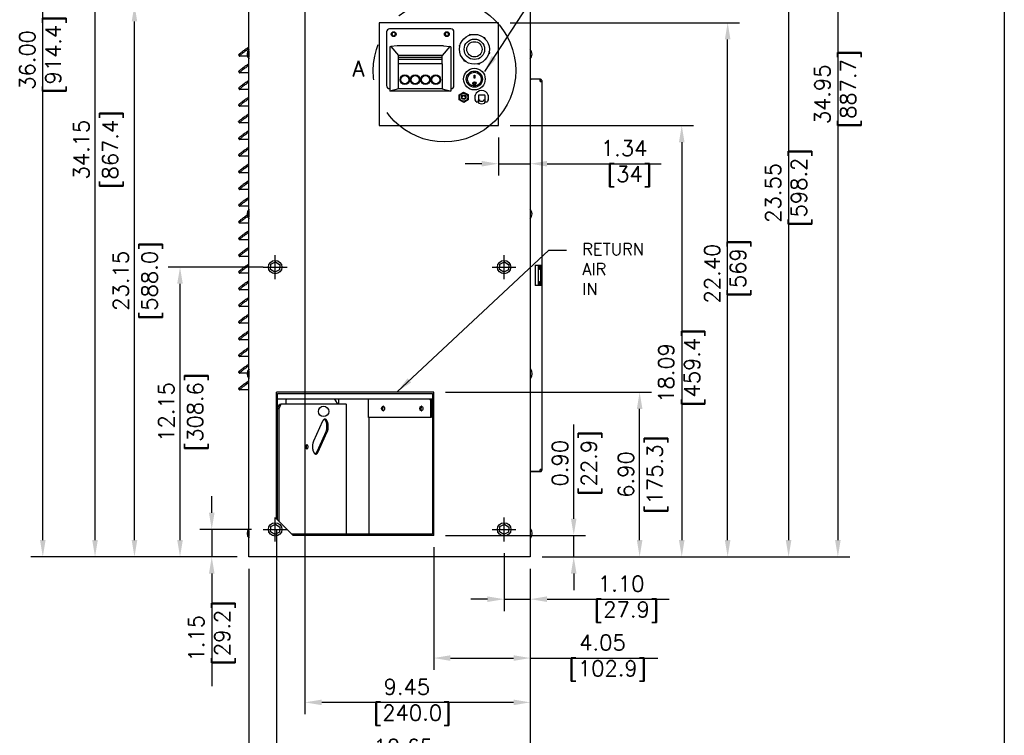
# Model space of a CAD drawing. Header units: inches. Extents: x -1 to 108, y 3 to 87.
# Tile 16 of 17: x 67 to 108, y 32 to 63. Entities that reach past the tile are written whole.
import ezdxf
from ezdxf.lldxf.tags import DXFTag

# ---------------------------------------------------------------- set-up
doc = ezdxf.new("R2010")
doc.units = ezdxf.units.IN
doc.header["$LTSCALE"] = 12
doc.header["$MEASUREMENT"] = 0
doc.header["$PDSIZE"] = -1
for name, pattern in [('CENTER', [2, 1.25, -0.25, 0.25, -0.25]), ('PHANTOM2', [1.25, 0.625, -0.125, 0.125, -0.125, 0.125, -0.125]), ('SLD-Solid', [0])]:
    doc.linetypes.add(name, pattern=pattern)
for name, color, linetype in [('.190X32_NUT_-_.3', 7, 'Continuous'), ('10800_NE8000-486', 7, 'Continuous'), ('20004__CHASSIS__', 7, 'Continuous'), ('CENTER LINE', 40, 'CENTER'), ('COMPRESSION_STRA', 7, 'Continuous'), ('LATCH', 7, 'Continuous'), ('phantom', 4, 'PHANTOM2'), ('POWER_CORD_RETRO', 7, 'Continuous'), ('SCREW___HEX_HEAD', 7, 'Continuous'), ('STRAIN_RELIEF__S', 7, 'Continuous'), ('SWITCH_CHERRY_RR', 7, 'Continuous'), ('WAGO_828_TERMINA', 7, 'Continuous')]:
    doc.layers.add(name, color=color, linetype=linetype)
for name, color, linetype, lineweight in [('DIMENSIONS', 140, 'SLD-Solid', 25), ('DIMENSIONS @ 1', 140, 'SLD-Solid', 25), ('TEXT', 140, 'SLD-Solid', 25), ('TEXT @ 1', 140, 'SLD-Solid', 25)]:
    doc.layers.add(name, color=color, linetype=linetype, lineweight=lineweight)
doc.styles.add('ROMANS', font='romans.shx')
tags = doc.linetypes.add('HIDDEN2', pattern=[0.1875, 0.125, -0.0625]).pattern_tags.tags
tags[6:7] = [DXFTag(74, 4), DXFTag(75, 0), DXFTag(340, '0'), DXFTag(46, 0.0), DXFTag(50, 0.0), DXFTag(44, 0.0), DXFTag(45, 0.0)]
tags[4:5] = [DXFTag(74, 4), DXFTag(75, 0), DXFTag(340, '0'), DXFTag(46, 0.0), DXFTag(50, 0.0), DXFTag(44, 0.0), DXFTag(45, 0.0)]
doc.dimstyles.new('FSTD1', dxfattribs={"dimtxt": 0.65, "dimasz": 0.7, "dimexe": 0.5, "dimexo": 0.5, "dimgap": 0.25, "dimtad": 1, "dimzin": 9, "dimdsep": 46, "dimtxsty": 'ROMANS', "dimcen": 0, "dimadec": 0, "dimazin": 0, "dimtfac": 1, "dimtmove": 0, "dimatfit": 3, "dimfxl": 0, "dimtolj": 1, "dimarcsym": 0})

# ---------------------------------------------------------------- blocks, each defined once
blk = doc.blocks.new('*D95')
at = {"layer": 'Defpoints', "color": 0}
for p in [(75.251, 41.133), (77.413, 41.133), (76.811, 39.983)]:
    blk.add_point(p, dxfattribs=at)
at = {"layer": 'DIMENSIONS', "color": 0, "lineweight": -2}
for p, q in [((75.251, 41.833), (75.251, 42.533)), ((76.913, 41.133), (74.751, 41.133)), ((75.251, 41.133), (75.251, 39.983)), ((76.311, 39.983), (74.751, 39.983)), ((75.251, 39.283), (75.251, 34.554))]:
    blk.add_line(p, q, dxfattribs=at)
at = {"layer": 'DIMENSIONS', "color": 0}
for points in [[(75.134, 41.833), (75.367, 41.833), (75.251, 41.133)], [(75.134, 39.283), (75.367, 39.283), (75.251, 39.983)]]:
    blk.add_solid(points, dxfattribs=at)
at = {"layer": 'DIMENSIONS', "color": 0, "insert": (75.251, 36.568), "char_height": 0.65, "attachment_point": 5, "rotation": 90, "style": 'ROMANS'}
blk.add_mtext('\\A1;1.15\\P [29.2]', dxfattribs=at)
blk = doc.blocks.new('*D96')
at = {"layer": 'Defpoints', "color": 0}
for p in [(73.92, 52.133), (77.911, 52.133), (76.811, 39.983)]:
    blk.add_point(p, dxfattribs=at)
at = {"layer": 'DIMENSIONS', "color": 0, "lineweight": -2}
for p, q in [((77.411, 52.133), (73.42, 52.133)), ((73.92, 40.683), (73.92, 51.433)), ((76.311, 39.983), (73.42, 39.983))]:
    blk.add_line(p, q, dxfattribs=at)
at = {"layer": 'DIMENSIONS', "color": 0}
for points in [[(73.803, 51.433), (74.036, 51.433), (73.92, 52.133)], [(73.803, 40.683), (74.036, 40.683), (73.92, 39.983)]]:
    blk.add_solid(points, dxfattribs=at)
at = {"layer": 'DIMENSIONS', "color": 0, "char_height": 0.65, "attachment_point": 5, "rotation": 90, "style": 'ROMANS'}
for s, insert in [('\\A1;12.15', (73.345, 46.058)), ('\\A1;[308.6]', (74.665, 46.058))]:
    blk.add_mtext(s, dxfattribs=dict(at, insert=insert))
blk = doc.blocks.new('*D98')
at = {"layer": 'Defpoints', "color": 0}
for p in [(72.01, 63.133), (77.413, 63.133), (76.811, 39.983)]:
    blk.add_point(p, dxfattribs=at)
at = {"layer": 'DIMENSIONS', "color": 0, "lineweight": -2}
for p, q in [((76.913, 63.133), (71.51, 63.133)), ((72.01, 40.683), (72.01, 62.433)), ((76.311, 39.983), (71.51, 39.983))]:
    blk.add_line(p, q, dxfattribs=at)
at = {"layer": 'DIMENSIONS', "color": 0}
for points in [[(71.893, 62.433), (72.126, 62.433), (72.01, 63.133)], [(71.893, 40.683), (72.126, 40.683), (72.01, 39.983)]]:
    blk.add_solid(points, dxfattribs=at)
at = {"layer": 'DIMENSIONS', "color": 0, "char_height": 0.65, "attachment_point": 5, "rotation": 90, "style": 'ROMANS'}
for s, insert in [('\\A1;[588.0]', (72.755, 51.558)), ('\\A1;23.15', (71.435, 51.558))]:
    blk.add_mtext(s, dxfattribs=dict(at, insert=insert))
blk = doc.blocks.new('*D99')
at = {"layer": 'Defpoints', "color": 0}
for p in [(70.357, 74.133), (77.413, 74.133), (76.811, 39.983)]:
    blk.add_point(p, dxfattribs=at)
at = {"layer": 'DIMENSIONS', "color": 0, "lineweight": -2}
for p, q in [((76.913, 74.133), (69.857, 74.133)), ((70.357, 40.683), (70.357, 73.433)), ((76.311, 39.983), (69.857, 39.983))]:
    blk.add_line(p, q, dxfattribs=at)
at = {"layer": 'DIMENSIONS', "color": 0}
for points in [[(70.24, 73.433), (70.473, 73.433), (70.357, 74.133)], [(70.24, 40.683), (70.473, 40.683), (70.357, 39.983)]]:
    blk.add_solid(points, dxfattribs=at)
at = {"layer": 'DIMENSIONS', "color": 0, "char_height": 0.65, "attachment_point": 5, "rotation": 90, "style": 'ROMANS'}
for s, insert in [('\\A1;[867.4]', (71.102, 57.058)), ('\\A1;34.15', (69.782, 57.058))]:
    blk.add_mtext(s, dxfattribs=dict(at, insert=insert))
blk = doc.blocks.new('*D100')
at = {"layer": 'Defpoints', "color": 0}
for p in [(84.56, 40.883), (90.431, 40.883), (88.611, 39.983)]:
    blk.add_point(p, dxfattribs=at)
at = {"layer": 'DIMENSIONS', "color": 0, "lineweight": -2}
for p, q in [((90.431, 41.583), (90.431, 45.537)), ((85.06, 40.883), (90.931, 40.883)), ((90.431, 39.983), (90.431, 40.883)), ((89.111, 39.983), (90.931, 39.983)), ((90.431, 39.283), (90.431, 38.583))]:
    blk.add_line(p, q, dxfattribs=at)
at = {"layer": 'DIMENSIONS', "color": 0}
for points in [[(90.314, 41.583), (90.548, 41.583), (90.431, 40.883)], [(90.314, 39.283), (90.548, 39.283), (90.431, 39.983)]]:
    blk.add_solid(points, dxfattribs=at)
at = {"layer": 'DIMENSIONS', "color": 0, "char_height": 0.65, "attachment_point": 5, "rotation": 90, "style": 'ROMANS'}
for s, insert in [('\\A1;0.90', (89.856, 43.91)), ('\\A1;[22.9]', (91.176, 43.91))]:
    blk.add_mtext(s, dxfattribs=dict(at, insert=insert))
blk = doc.blocks.new('*D101')
at = {"layer": 'Defpoints', "color": 0}
for p in [(84.56, 46.886), (93.195, 46.886), (88.611, 39.983)]:
    blk.add_point(p, dxfattribs=at)
at = {"layer": 'DIMENSIONS', "color": 0, "lineweight": -2}
for p, q in [((85.06, 46.886), (93.695, 46.886)), ((93.195, 40.683), (93.195, 46.186)), ((89.111, 39.983), (93.695, 39.983))]:
    blk.add_line(p, q, dxfattribs=at)
at = {"layer": 'DIMENSIONS', "color": 0}
for points in [[(93.079, 46.186), (93.312, 46.186), (93.195, 46.886)], [(93.079, 40.683), (93.312, 40.683), (93.195, 39.983)]]:
    blk.add_solid(points, dxfattribs=at)
at = {"layer": 'DIMENSIONS', "color": 0, "char_height": 0.65, "attachment_point": 5, "rotation": 90, "style": 'ROMANS'}
for s, insert in [('\\A1;[175.3]', (93.941, 43.434)), ('\\A1;6.90', (92.62, 43.434))]:
    blk.add_mtext(s, dxfattribs=dict(at, insert=insert))
blk = doc.blocks.new('*D102')
at = {"layer": 'Defpoints', "color": 0}
for p in [(87.272, 62.383), (96.887, 62.383), (88.611, 39.983)]:
    blk.add_point(p, dxfattribs=at)
at = {"layer": 'DIMENSIONS', "color": 0, "lineweight": -2}
for p, q in [((87.772, 62.383), (97.387, 62.383)), ((96.887, 40.683), (96.887, 61.683)), ((89.111, 39.983), (97.387, 39.983))]:
    blk.add_line(p, q, dxfattribs=at)
at = {"layer": 'DIMENSIONS', "color": 0}
for points in [[(96.77, 61.683), (97.003, 61.683), (96.887, 62.383)], [(96.77, 40.683), (97.003, 40.683), (96.887, 39.983)]]:
    blk.add_solid(points, dxfattribs=at)
at = {"layer": 'DIMENSIONS', "color": 0, "insert": (96.887, 51.861), "char_height": 0.65, "attachment_point": 5, "rotation": 90, "style": 'ROMANS'}
blk.add_mtext('\\A1;22.40\\P [569]', dxfattribs=at)
blk = doc.blocks.new('*D103')
at = {"layer": 'Defpoints', "color": 0}
for p in [(87.272, 58.07), (88.611, 39.983), (94.961, 39.983)]:
    blk.add_point(p, dxfattribs=at)
at = {"layer": 'DIMENSIONS', "color": 0, "lineweight": -2}
for p, q in [((87.772, 58.07), (95.461, 58.07)), ((94.961, 57.37), (94.961, 40.683)), ((89.111, 39.983), (95.461, 39.983))]:
    blk.add_line(p, q, dxfattribs=at)
at = {"layer": 'DIMENSIONS', "color": 0}
for points in [[(94.844, 57.37), (95.078, 57.37), (94.961, 58.07)], [(94.844, 40.683), (95.078, 40.683), (94.961, 39.983)]]:
    blk.add_solid(points, dxfattribs=at)
at = {"layer": 'DIMENSIONS', "color": 0, "insert": (94.961, 47.694), "char_height": 0.65, "attachment_point": 5, "rotation": 90, "style": 'ROMANS'}
blk.add_mtext('\\A1;18.09\\P [459.4]', dxfattribs=at)
blk = doc.blocks.new('*D104')
at = {"layer": 'Defpoints', "color": 0}
for p in [(86.261, 63.533), (88.611, 39.983), (99.443, 39.983)]:
    blk.add_point(p, dxfattribs=at)
at = {"layer": 'DIMENSIONS', "color": 0, "lineweight": -2}
for p, q in [((86.761, 63.533), (99.943, 63.533)), ((99.443, 62.833), (99.443, 40.683)), ((89.111, 39.983), (99.943, 39.983))]:
    blk.add_line(p, q, dxfattribs=at)
at = {"layer": 'DIMENSIONS', "color": 0}
for points in [[(99.326, 62.833), (99.559, 62.833), (99.443, 63.533)], [(99.326, 40.683), (99.559, 40.683), (99.443, 39.983)]]:
    blk.add_solid(points, dxfattribs=at)
at = {"layer": 'DIMENSIONS', "color": 0, "insert": (99.443, 55.244), "char_height": 0.65, "attachment_point": 5, "rotation": 90, "style": 'ROMANS'}
blk.add_mtext('\\A1;23.55\\P [598.2]', dxfattribs=at)
blk = doc.blocks.new('*D105')
at = {"layer": 'Defpoints', "color": 0}
for p in [(86.261, 74.933), (88.611, 39.983), (101.508, 39.983)]:
    blk.add_point(p, dxfattribs=at)
at = {"layer": 'DIMENSIONS', "color": 0, "lineweight": -2}
for p, q in [((86.761, 74.933), (102.008, 74.933)), ((101.508, 74.233), (101.508, 40.683)), ((89.111, 39.983), (102.008, 39.983))]:
    blk.add_line(p, q, dxfattribs=at)
at = {"layer": 'DIMENSIONS', "color": 0}
for points in [[(101.392, 74.233), (101.625, 74.233), (101.508, 74.933)], [(101.392, 40.683), (101.625, 40.683), (101.508, 39.983)]]:
    blk.add_solid(points, dxfattribs=at)
at = {"layer": 'DIMENSIONS', "color": 0, "insert": (101.508, 59.377), "char_height": 0.65, "attachment_point": 5, "rotation": 90, "style": 'ROMANS'}
blk.add_mtext('\\A1;34.95\\P [887.7]', dxfattribs=at)
blk = doc.blocks.new('*D106')
at = {"layer": 'Defpoints', "color": 0}
for p in [(68.166, 75.983), (76.811, 75.983), (76.811, 39.983)]:
    blk.add_point(p, dxfattribs=at)
at = {"layer": 'DIMENSIONS', "color": 0, "lineweight": -2}
for p, q in [((76.311, 75.983), (67.666, 75.983)), ((68.166, 40.683), (68.166, 75.283)), ((76.311, 39.983), (67.666, 39.983))]:
    blk.add_line(p, q, dxfattribs=at)
at = {"layer": 'DIMENSIONS', "color": 0}
for points in [[(68.049, 75.283), (68.282, 75.283), (68.166, 75.983)], [(68.049, 40.683), (68.282, 40.683), (68.166, 39.983)]]:
    blk.add_solid(points, dxfattribs=at)
at = {"layer": 'DIMENSIONS', "color": 0, "insert": (68.166, 60.82), "char_height": 0.65, "attachment_point": 5, "rotation": 90, "style": 'ROMANS'}
blk.add_mtext('\\A1;36.00\\P [914.4]', dxfattribs=at)
blk = doc.blocks.new('*D107')
at = {"layer": 'Defpoints', "color": 0}
for p in [(84.56, 40.883), (88.611, 39.983), (84.56, 35.739)]:
    blk.add_point(p, dxfattribs=at)
at = {"layer": 'DIMENSIONS', "color": 0, "lineweight": -2}
for p, q in [((84.56, 40.383), (84.56, 35.239)), ((88.611, 39.483), (88.611, 35.239)), ((85.26, 35.739), (87.911, 35.739)), ((88.611, 35.739), (93.959, 35.739))]:
    blk.add_line(p, q, dxfattribs=at)
at = {"layer": 'DIMENSIONS', "color": 0}
for points in [[(85.26, 35.855), (85.26, 35.622), (84.56, 35.739)], [(87.911, 35.855), (87.911, 35.622), (88.611, 35.739)]]:
    blk.add_solid(points, dxfattribs=at)
at = {"layer": 'DIMENSIONS', "color": 0, "insert": (91.635, 35.739), "char_height": 0.65, "attachment_point": 5, "style": 'ROMANS'}
blk.add_mtext('\\A1;4.05\\P [102.9]', dxfattribs=at)
blk = doc.blocks.new('*D108')
at = {"layer": 'Defpoints', "color": 0}
for p in [(77.963, 41.583), (88.611, 39.983), (77.963, 31.44)]:
    blk.add_point(p, dxfattribs=at)
at = {"layer": 'DIMENSIONS', "color": 0, "lineweight": -2}
for p, q in [((77.963, 41.083), (77.963, 30.94)), ((88.611, 39.483), (88.611, 30.94)), ((87.911, 31.44), (78.663, 31.44))]:
    blk.add_line(p, q, dxfattribs=at)
at = {"layer": 'DIMENSIONS', "color": 0}
for points in [[(78.663, 31.556), (78.663, 31.323), (77.963, 31.44)], [(87.911, 31.556), (87.911, 31.323), (88.611, 31.44)]]:
    blk.add_solid(points, dxfattribs=at)
at = {"layer": 'DIMENSIONS', "color": 0, "char_height": 0.65, "attachment_point": 5, "style": 'ROMANS'}
for s, insert in [('\\A1;10.65', (83.287, 32.015)), ('\\A1;[270.5]', (83.287, 30.695))]:
    blk.add_mtext(s, dxfattribs=dict(at, insert=insert))
blk = doc.blocks.new('*D110')
at = {"layer": 'Defpoints', "color": 0}
for p in [(76.811, 39.983), (88.611, 39.983), (76.811, 28.779)]:
    blk.add_point(p, dxfattribs=at)
at = {"layer": 'DIMENSIONS', "color": 0, "lineweight": -2}
for p, q in [((76.811, 39.483), (76.811, 28.279)), ((88.611, 39.483), (88.611, 28.279)), ((87.911, 28.779), (77.511, 28.779))]:
    blk.add_line(p, q, dxfattribs=at)
at = {"layer": 'DIMENSIONS', "color": 0}
for points in [[(77.511, 28.895), (77.511, 28.662), (76.811, 28.779)], [(87.911, 28.895), (87.911, 28.662), (88.611, 28.779)]]:
    blk.add_solid(points, dxfattribs=at)
at = {"layer": 'DIMENSIONS', "color": 0, "insert": (81.229, 28.779), "char_height": 0.65, "attachment_point": 5, "style": 'ROMANS'}
blk.add_mtext('\\A1;11.80\\P [299.7]', dxfattribs=at)
blk = doc.blocks.new('*D111')
at = {"layer": 'Defpoints', "color": 0}
for p in [(87.511, 40.633), (88.611, 39.983), (87.511, 38.207)]:
    blk.add_point(p, dxfattribs=at)
at = {"layer": 'DIMENSIONS', "color": 0, "lineweight": -2}
for p, q in [((87.511, 40.133), (87.511, 37.707)), ((88.611, 39.483), (88.611, 37.707)), ((86.811, 38.207), (86.111, 38.207)), ((87.511, 38.207), (88.611, 38.207)), ((89.311, 38.207), (94.438, 38.207))]:
    blk.add_line(p, q, dxfattribs=at)
at = {"layer": 'DIMENSIONS', "color": 0}
for points in [[(86.811, 38.324), (86.811, 38.091), (87.511, 38.207)], [(89.311, 38.324), (89.311, 38.091), (88.611, 38.207)]]:
    blk.add_solid(points, dxfattribs=at)
at = {"layer": 'DIMENSIONS', "color": 0, "insert": (92.423, 38.207), "char_height": 0.65, "attachment_point": 5, "style": 'ROMANS'}
blk.add_mtext('\\A1;1.10\\P [27.9]', dxfattribs=at)
blk = doc.blocks.new('*D113')
at = {"layer": 'Defpoints', "color": 0}
for p in [(79.161, 64.517), (88.611, 39.956), (79.161, 33.881)]:
    blk.add_point(p, dxfattribs=at)
at = {"layer": 'DIMENSIONS', "color": 0, "lineweight": -2}
for p, q in [((79.161, 64.017), (79.161, 33.381)), ((88.611, 39.456), (88.611, 33.381)), ((87.911, 33.881), (79.861, 33.881))]:
    blk.add_line(p, q, dxfattribs=at)
at = {"layer": 'DIMENSIONS', "color": 0}
for points in [[(79.861, 33.997), (79.861, 33.764), (79.161, 33.881)], [(87.911, 33.997), (87.911, 33.764), (88.611, 33.881)]]:
    blk.add_solid(points, dxfattribs=at)
at = {"layer": 'DIMENSIONS', "color": 0, "insert": (83.436, 33.881), "char_height": 0.65, "attachment_point": 5, "style": 'ROMANS'}
blk.add_mtext('\\A1;9.45\\P [240.0]', dxfattribs=at)
blk = doc.blocks.new('*D114')
at = {"layer": 'Defpoints', "color": 0}
for p in [(82.272, 80.999), (88.611, 75.983), (82.272, 62.383)]:
    blk.add_point(p, dxfattribs=at)
at = {"layer": 'DIMENSIONS', "color": 0, "lineweight": -2}
for p, q in [((82.272, 62.883), (82.272, 81.499)), ((88.611, 76.483), (88.611, 81.499)), ((87.911, 80.999), (82.972, 80.999))]:
    blk.add_line(p, q, dxfattribs=at)
at = {"layer": 'DIMENSIONS', "color": 0}
for points in [[(82.972, 81.115), (82.972, 80.882), (82.272, 80.999)], [(87.911, 81.115), (87.911, 80.882), (88.611, 80.999)]]:
    blk.add_solid(points, dxfattribs=at)
at = {"layer": 'DIMENSIONS', "color": 0, "insert": (85.661, 80.999), "char_height": 0.65, "attachment_point": 5, "style": 'ROMANS'}
blk.add_mtext('\\A1;6.34\\P [161.0]', dxfattribs=at)
blk = doc.blocks.new('*D97')
at = {"layer": 'Defpoints', "color": 0}
for p in [(87.272, 58.07), (88.611, 56.876), (87.272, 56.468)]:
    blk.add_point(p, dxfattribs=at)
at = {"layer": 'DIMENSIONS', "color": 0, "lineweight": -2}
for p, q in [((87.272, 57.57), (87.272, 55.968)), ((86.572, 56.468), (85.872, 56.468)), ((87.272, 56.468), (88.611, 56.468)), ((88.611, 56.376), (88.611, 55.968)), ((89.311, 56.468), (94.095, 56.468))]:
    blk.add_line(p, q, dxfattribs=at)
at = {"layer": 'DIMENSIONS', "color": 0}
for points in [[(86.572, 56.585), (86.572, 56.351), (87.272, 56.468)], [(89.311, 56.585), (89.311, 56.351), (88.611, 56.468)]]:
    blk.add_solid(points, dxfattribs=at)
at = {"layer": 'DIMENSIONS', "color": 0, "insert": (92.545, 56.468), "char_height": 0.65, "attachment_point": 5, "style": 'ROMANS'}
blk.add_mtext('\\A1;1.34\\P [34]', dxfattribs=at)

msp = doc.modelspace()

# ---------------------------------------------------------------- linework, layer by layer
at = {"layer": '.190X32_NUT_-_.3', "color": 7, "linetype": 'Continuous'}
for p, q in [((85.628, 59.362), (85.814, 59.472)), ((85.814, 59.472), (86.003, 59.366)), ((85.63, 59.146), (85.628, 59.362)), ((85.818, 59.039), (85.63, 59.146)), ((86.005, 59.15), (85.818, 59.039)), ((86.003, 59.366), (86.005, 59.15))]:
    msp.add_line(p, q, dxfattribs=at)
msp.add_circle((85.816, 59.256), 0.17, dxfattribs=at)
for p, q in [((76.811, 39.983), (76.811, 75.983)), ((88.611, 75.983), (88.611, 39.983)), ((76.742, 61.316), (76.811, 61.365)), ((76.775, 61.268), (76.811, 61.294)), ((76.375, 61.03), (76.408, 60.982)), ((76.748, 60.982), (76.41, 60.982)), ((76.375, 60.33), (76.408, 60.282)), ((76.742, 60.616), (76.811, 60.665)), ((76.775, 60.568), (76.811, 60.594)), ((76.811, 60.282), (76.41, 60.282)), ((76.742, 59.916), (76.811, 59.965)), ((76.775, 59.868), (76.811, 59.894)), ((89.023, 60.011), (88.611, 60.011)), ((89.023, 59.918), (89.023, 60.011)), ((89.024, 59.918), (89.023, 59.918)), ((89.023, 59.918), (89.024, 59.918)), ((89.024, 59.918), (89.108, 59.918)), ((89.108, 52.208), (89.108, 59.918)), ((76.375, 59.63), (76.408, 59.582)), ((76.811, 59.582), (76.41, 59.582)), ((76.742, 59.216), (76.811, 59.265)), ((76.775, 59.168), (76.811, 59.194)), ((76.375, 58.93), (76.408, 58.882)), ((76.811, 58.882), (76.41, 58.882)), ((76.375, 58.23), (76.408, 58.182)), ((76.742, 58.516), (76.811, 58.565)), ((76.775, 58.468), (76.811, 58.494)), ((76.811, 58.182), (76.41, 58.182)), ((76.742, 57.816), (76.811, 57.865)), ((76.375, 57.53), (76.408, 57.482)), ((76.811, 57.482), (76.41, 57.482)), ((76.775, 57.768), (76.811, 57.794)), ((76.742, 57.116), (76.811, 57.165)), ((76.775, 57.068), (76.811, 57.094)), ((76.375, 56.83), (76.408, 56.782)), ((76.811, 56.782), (76.41, 56.782)), ((76.742, 56.416), (76.811, 56.465)), ((76.775, 56.368), (76.811, 56.394)), ((76.375, 56.13), (76.408, 56.082)), ((76.811, 56.082), (76.41, 56.082)), ((76.742, 55.716), (76.811, 55.765)), ((76.375, 55.43), (76.408, 55.382)), ((76.811, 55.382), (76.41, 55.382)), ((76.775, 55.668), (76.811, 55.694)), ((76.742, 55.016), (76.811, 55.065)), ((76.775, 54.968), (76.811, 54.994)), ((76.375, 54.73), (76.408, 54.682)), ((76.811, 54.682), (76.41, 54.682)), ((76.375, 54.03), (76.408, 53.982)), ((76.811, 53.982), (76.41, 53.982)), ((76.375, 53.33), (76.408, 53.282)), ((76.811, 53.282), (76.41, 53.282)), ((76.742, 53.616), (76.811, 53.665)), ((76.775, 53.568), (76.811, 53.594)), ((76.742, 52.916), (76.811, 52.965)), ((76.775, 52.868), (76.811, 52.894)), ((76.375, 52.63), (76.408, 52.582)), ((76.811, 52.582), (76.41, 52.582)), ((76.742, 52.216), (76.811, 52.265)), ((76.775, 52.168), (76.811, 52.194)), ((77.719, 52.035), (77.731, 52.251)), ((77.899, 51.918), (77.719, 52.035)), ((77.731, 52.251), (77.923, 52.348)), ((77.923, 52.348), (78.104, 52.23)), ((78.104, 52.23), (78.092, 52.015)), ((87.319, 52.035), (87.331, 52.251)), ((87.499, 51.918), (87.319, 52.035)), ((87.331, 52.251), (87.523, 52.348)), ((87.523, 52.348), (87.704, 52.23)), ((87.704, 52.23), (87.692, 52.015)), ((88.817, 52.208), (89.024, 52.208)), ((88.817, 52.208), (88.817, 51.358)), ((88.951, 51.358), (88.951, 52.208)), ((88.997, 52.033), (88.951, 52.033)), ((88.997, 52.208), (88.997, 52.033)), ((89.024, 52.208), (89.108, 52.208)), ((89.032, 52.208), (89.032, 51.358)), ((89.094, 52.208), (89.094, 51.358)), ((76.375, 51.93), (76.408, 51.882)), ((76.811, 51.882), (76.41, 51.882)), ((78.092, 52.015), (77.899, 51.918)), ((87.692, 52.015), (87.499, 51.918)), ((76.375, 51.23), (76.408, 51.182)), ((76.742, 51.516), (76.811, 51.565)), ((76.775, 51.468), (76.811, 51.494)), ((89.024, 51.358), (88.817, 51.358)), ((88.951, 51.533), (88.997, 51.533)), ((88.997, 51.533), (88.997, 51.358)), ((89.108, 51.358), (89.024, 51.358)), ((89.108, 43.648), (89.108, 51.358)), ((76.811, 51.182), (76.41, 51.182)), ((76.742, 50.816), (76.811, 50.865)), ((76.775, 50.768), (76.811, 50.794)), ((76.375, 50.53), (76.408, 50.482)), ((76.811, 50.482), (76.41, 50.482)), ((76.742, 50.116), (76.811, 50.165)), ((76.775, 50.068), (76.811, 50.094)), ((76.375, 49.83), (76.408, 49.782)), ((76.811, 49.782), (76.41, 49.782)), ((76.742, 49.416), (76.811, 49.465)), ((76.775, 49.368), (76.811, 49.394)), ((76.375, 49.13), (76.408, 49.082)), ((76.811, 49.082), (76.41, 49.082)), ((76.742, 48.716), (76.811, 48.765)), ((76.375, 48.43), (76.408, 48.382)), ((76.811, 48.382), (76.41, 48.382)), ((76.775, 48.668), (76.811, 48.694)), ((76.742, 48.016), (76.811, 48.065)), ((76.775, 47.968), (76.811, 47.994)), ((76.375, 47.73), (76.408, 47.682)), ((76.738, 47.682), (76.41, 47.682)), ((76.742, 47.316), (76.811, 47.365)), ((76.775, 47.268), (76.811, 47.294)), ((76.375, 47.03), (76.408, 46.982)), ((76.811, 46.982), (76.41, 46.982)), ((77.963, 41.583), (77.963, 46.886)), ((84.56, 46.886), (77.963, 46.886)), ((78.014, 41.533), (78.014, 46.836)), ((78.014, 46.836), (84.511, 46.836)), ((84.511, 46.836), (84.511, 40.933)), ((84.56, 40.883), (84.56, 46.886)), ((84.511, 46.589), (78.014, 46.589)), ((78.014, 46.21), (78.094, 46.386)), ((78.149, 46.386), (78.059, 46.186)), ((78.094, 46.386), (78.149, 46.386)), ((80.891, 46.386), (78.149, 46.386)), ((78.363, 46.558), (78.363, 46.386)), ((80.403, 46.58), (80.403, 46.589)), ((80.424, 46.558), (80.524, 46.386)), ((80.578, 46.386), (80.578, 46.589)), ((80.891, 46.386), (80.901, 46.386)), ((80.901, 40.933), (80.901, 46.386)), ((81.829, 45.827), (81.829, 46.558)), ((84.419, 46.558), (84.419, 45.827)), ((84.445, 46.581), (84.511, 46.581)), ((84.448, 46.558), (84.448, 45.827)), ((78.059, 46.186), (78.014, 46.186)), ((78.059, 46.186), (78.059, 41.488)), ((82.425, 46.13), (82.425, 46.226)), ((84.032, 46.13), (84.032, 46.226)), ((79.897, 45.666), (79.516, 44.827)), ((84.419, 45.827), (81.829, 45.827)), ((81.849, 40.933), (81.849, 45.827)), ((84.448, 45.827), (84.419, 45.827)), ((80.042, 45.224), (79.661, 44.385)), ((79.716, 44.385), (80.097, 45.224)), ((79.216, 44.58), (79.198, 44.62)), ((88.611, 43.558), (89.024, 43.558)), ((89.015, 43.555), (88.64, 43.555)), ((89.024, 43.558), (89.024, 43.648)), ((89.086, 43.648), (89.024, 43.648)), ((89.039, 43.648), (89.024, 43.648)), ((89.039, 43.648), (89.086, 43.648)), ((89.108, 43.648), (89.086, 43.648)), ((77.731, 41.251), (77.923, 41.348)), ((77.923, 41.348), (78.104, 41.23)), ((78.663, 40.883), (77.963, 41.583)), ((78.614, 40.933), (78.014, 41.533)), ((87.333, 41.251), (87.525, 41.348)), ((87.525, 41.348), (87.705, 41.23)), ((77.719, 41.035), (77.731, 41.251)), ((77.899, 40.918), (77.719, 41.035)), ((78.092, 41.015), (77.899, 40.918)), ((78.104, 41.23), (78.092, 41.015)), ((84.511, 40.933), (78.614, 40.933)), ((84.56, 40.883), (78.663, 40.883)), ((87.321, 41.035), (87.333, 41.251)), ((87.501, 40.918), (87.321, 41.035)), ((87.693, 41.015), (87.501, 40.918)), ((87.705, 41.23), (87.693, 41.015)), ((88.611, 39.983), (76.811, 39.983))]:
    msp.add_line(p, q)
for centre, radius in [((77.911, 52.133), 0.282), ((87.511, 52.133), 0.282), ((79.943, 46.083), 0.216), ((77.911, 41.133), 0.282), ((87.513, 41.133), 0.282)]:
    msp.add_circle(centre, radius)
for centre, radius, start, end in [((77.04, 61.062), 0.303, 138.3965, 221.6035), ((88.383, 61.062), 0.303, 318.3942, 41.6058), ((77.04, 54.362), 0.303, 138.3965, 221.6035), ((88.383, 54.362), 0.303, 318.3942, 41.6058), ((77.04, 47.662), 0.303, 138.3965, 221.6035), ((88.383, 47.662), 0.303, 318.9601, 41.0399), ((80.281, 46.439), 0.187, 39.7767, 49.228), ((80.02, 46.407), 0.432, 20.4509, 24.9667), ((77.04, 40.962), 0.303, 138.3965, 221.6035), ((88.383, 40.962), 0.303, 318.9601, 41.0399)]:
    msp.add_arc(centre, radius, start, end)
for centre, ratio in [((82.435, 46.205), 0.642788), ((84.042, 46.205), 0.642788), ((79.241, 44.6), 0.45399)]:
    msp.add_ellipse(centre, major_axis=(0, -0.0965), ratio=ratio)
for points, weights in [([(76.742, 61.316), (76.362, 61.049), (76.375, 61.03)], [1, 0.73194370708, 1]), ([(76.775, 61.268), (76.367, 60.982), (76.41, 60.982)], [1, 0.707106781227, 1]), ([(76.811, 61.19), (76.803, 61.062), (76.811, 60.934)], [1, 0.803270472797, 1]), ([(88.611, 60.934), (88.62, 61.062), (88.611, 61.19)], [1, 0.800344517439, 1]), ([(76.742, 60.616), (76.362, 60.349), (76.375, 60.33)], [1, 0.73194370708, 1]), ([(76.775, 60.568), (76.367, 60.282), (76.41, 60.282)], [1, 0.707106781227, 1]), ([(76.742, 59.916), (76.362, 59.649), (76.375, 59.63)], [1, 0.731943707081, 1]), ([(88.611, 60.031), (88.619, 60.011), (88.64, 60.011)], [1, 0.82499705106, 1]), ([(88.611, 60.023), (88.616, 60.015), (88.624, 60.011)], [1, 0.956695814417, 1]), ([(89.107, 59.918), (89.107, 60.003), (89.023, 60.01)], [1, 0.737073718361, 1]), ([(89.046, 59.918), (89.046, 59.941), (89.023, 59.948)], [1, 0.793640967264, 1]), ([(76.775, 59.868), (76.367, 59.582), (76.41, 59.582)], [1, 0.707106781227, 1]), ([(76.742, 59.216), (76.362, 58.949), (76.375, 58.93)], [1, 0.73194370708, 1]), ([(76.775, 59.168), (76.367, 58.882), (76.41, 58.882)], [1, 0.707106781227, 1]), ([(76.742, 58.516), (76.362, 58.249), (76.375, 58.23)], [1, 0.731943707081, 1]), ([(76.775, 58.468), (76.367, 58.182), (76.41, 58.182)], [1, 0.707106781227, 1]), ([(76.742, 57.816), (76.362, 57.549), (76.375, 57.53)], [1, 0.731943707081, 1]), ([(76.775, 57.768), (76.367, 57.482), (76.41, 57.482)], [1, 0.707106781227, 1]), ([(76.742, 57.116), (76.362, 56.849), (76.375, 56.83)], [1, 0.731943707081, 1]), ([(76.775, 57.068), (76.367, 56.782), (76.41, 56.782)], [1, 0.707106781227, 1]), ([(76.742, 56.416), (76.362, 56.149), (76.375, 56.13)], [1, 0.731943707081, 1]), ([(76.775, 56.368), (76.367, 56.082), (76.41, 56.082)], [1, 0.707106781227, 1]), ([(76.742, 55.716), (76.362, 55.449), (76.375, 55.43)], [1, 0.73194370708, 1]), ([(76.775, 55.668), (76.367, 55.382), (76.41, 55.382)], [1, 0.707106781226, 1]), ([(76.742, 55.016), (76.362, 54.749), (76.375, 54.73)], [1, 0.73194370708, 1]), ([(76.775, 54.968), (76.367, 54.682), (76.41, 54.682)], [1, 0.707106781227, 1]), ([(76.742, 54.316), (76.362, 54.049), (76.375, 54.03)], [1, 0.731943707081, 1]), ([(76.756, 54.255), (76.369, 53.982), (76.41, 53.982)], [1, 0.722986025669, 1]), ([(76.811, 54.49), (76.803, 54.362), (76.811, 54.234)], [1, 0.803270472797, 1]), ([(88.611, 54.234), (88.62, 54.362), (88.611, 54.49)], [1, 0.800344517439, 1]), ([(76.742, 53.616), (76.362, 53.349), (76.375, 53.33)], [1, 0.73194370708, 1]), ([(76.775, 53.568), (76.367, 53.282), (76.41, 53.282)], [1, 0.707106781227, 1]), ([(76.742, 52.916), (76.362, 52.649), (76.375, 52.63)], [1, 0.73194370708, 1]), ([(76.775, 52.868), (76.367, 52.582), (76.41, 52.582)], [1, 0.707106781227, 1]), ([(76.742, 52.216), (76.362, 51.949), (76.375, 51.93)], [1, 0.731943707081, 1]), ([(76.775, 52.168), (76.367, 51.882), (76.41, 51.882)], [1, 0.707106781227, 1]), ([(76.742, 51.516), (76.362, 51.249), (76.375, 51.23)], [1, 0.731943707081, 1]), ([(76.775, 51.468), (76.367, 51.182), (76.41, 51.182)], [1, 0.707106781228, 1]), ([(76.742, 50.816), (76.362, 50.549), (76.375, 50.53)], [1, 0.731943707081, 1]), ([(76.775, 50.768), (76.367, 50.482), (76.41, 50.482)], [1, 0.707106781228, 1]), ([(76.742, 50.116), (76.362, 49.849), (76.375, 49.83)], [1, 0.73194370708, 1]), ([(76.775, 50.068), (76.367, 49.782), (76.41, 49.782)], [1, 0.707106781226, 1]), ([(76.742, 49.416), (76.362, 49.149), (76.375, 49.13)], [1, 0.731943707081, 1]), ([(76.775, 49.368), (76.367, 49.082), (76.41, 49.082)], [1, 0.707106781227, 1]), ([(76.742, 48.716), (76.362, 48.449), (76.375, 48.43)], [1, 0.731943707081, 1]), ([(76.775, 48.668), (76.367, 48.382), (76.41, 48.382)], [1, 0.707106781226, 1]), ([(76.742, 48.016), (76.362, 47.749), (76.375, 47.73)], [1, 0.73194370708, 1]), ([(76.775, 47.968), (76.367, 47.682), (76.41, 47.682)], [1, 0.707106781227, 1]), ([(76.811, 47.79), (76.803, 47.662), (76.811, 47.534)], [1, 0.803270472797, 1]), ([(88.611, 47.534), (88.62, 47.662), (88.611, 47.79)], [1, 0.800344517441, 1]), ([(76.742, 47.316), (76.362, 47.049), (76.375, 47.03)], [1, 0.731943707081, 1]), ([(76.775, 47.268), (76.367, 46.982), (76.41, 46.982)], [1, 0.707106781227, 1]), ([(78.394, 46.589), (78.363, 46.589), (78.363, 46.558)], [1, 0.707106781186, 1]), ([(81.829, 46.558), (81.829, 46.589), (81.805, 46.589)], [1, 0.707106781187, 1]), ([(82.443, 46.295), (82.425, 46.266), (82.425, 46.226)], [1, 0.927455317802, 1]), ([(84.049, 46.295), (84.032, 46.266), (84.032, 46.226)], [1, 0.927455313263, 1]), ([(84.419, 46.558), (84.419, 46.589), (84.395, 46.589)], [1, 0.707106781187, 1]), ([(84.448, 46.558), (84.448, 46.574), (84.442, 46.589)], [1, 0.972574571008, 1]), ([(79.209, 44.534), (79.226, 44.6), (79.209, 44.666)], [1, 0.863003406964, 1]), ([(79.213, 44.525), (79.255, 44.6), (79.213, 44.675)], [1, 0.630555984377, 1]), ([(79.588, 44.299), (79.63, 44.318), (79.661, 44.385)], [1, 0.956884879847, 1]), ([(88.637, 43.558), (88.62, 43.558), (88.611, 43.543)], [1, 0.867382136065, 1]), ([(88.64, 43.555), (88.619, 43.555), (88.611, 43.535)], [1, 0.82499705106, 1]), ([(89.015, 43.555), (89.107, 43.555), (89.107, 43.648)], [1, 0.707106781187, 1]), ([(89.024, 43.618), (89.046, 43.625), (89.046, 43.648)], [1, 0.803661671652, 1]), ([(76.811, 41.09), (76.803, 40.962), (76.811, 40.834)], [1, 0.803270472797, 1]), ([(88.611, 40.834), (88.62, 40.962), (88.611, 41.09)], [1, 0.800344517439, 1])]:
    msp.add_rational_spline(points, weights, degree=2)
msp.add_open_spline([(80.403, 46.58), (80.402, 46.586), (80.4, 46.589), (80.399, 46.589)], degree=3)
for points, weights in [([(82.45, 46.298), (82.402, 46.281), (82.402, 46.205), (82.402, 46.128), (82.45, 46.111)], [1, 0.784754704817, 1, 0.784754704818, 1]), ([(84.057, 46.298), (84.009, 46.281), (84.009, 46.205), (84.009, 46.128), (84.057, 46.111)], [1, 0.784754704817, 1, 0.784754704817, 1]), ([(80.097, 45.224), (80.198, 45.445), (80.097, 45.666), (79.997, 45.89), (79.897, 45.666)], [1, 0.707106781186, 1, 0.707106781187, 1]), ([(80.042, 45.224), (80.102, 45.357), (80.077, 45.536), (80.053, 45.715), (79.969, 45.755)], [1, 0.857679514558, 1, 0.857679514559, 1]), ([(79.516, 44.827), (79.415, 44.606), (79.516, 44.385), (79.616, 44.164), (79.716, 44.385)], [1, 0.707106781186, 1, 0.707106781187, 1])]:
    msp.add_rational_spline(points, weights, degree=2, knots=[0, 0, 0, 0.5, 0.5, 1, 1, 1])
at = {"layer": '10800_NE8000-486', "color": 7, "linetype": 'Continuous'}
for p, q in [((87.272, 62.383), (82.272, 62.383)), ((82.272, 62.383), (82.272, 58.07)), ((87.272, 58.07), (87.272, 62.383)), ((82.272, 58.07), (87.272, 58.07))]:
    msp.add_line(p, q, dxfattribs=at)
at = {"layer": '20004__CHASSIS__', "color": 7, "linetype": 'Continuous'}
for p, q in [((82.864, 61.976), (82.864, 61.97)), ((82.894, 61.97), (82.894, 61.976)), ((85.096, 61.976), (85.096, 61.97)), ((85.126, 61.97), (85.126, 61.976))]:
    msp.add_line(p, q, dxfattribs=at)
for centre, radius, start, end in [((82.879, 61.899), 0.0785, 101.016, 78.984), ((82.879, 61.899), 0.0725, 101.9405, 78.0595), ((85.111, 61.899), 0.0785, 101.016, 78.984), ((85.111, 61.899), 0.0725, 101.9405, 78.0595), ((86.573, 59.256), 0.25, 233.0793, 237.8593), ((86.573, 59.256), 0.24, 234.608, 236.4281), ((86.573, 59.256), 0.24, 303.367, 305.392), ((86.573, 59.256), 0.25, 301.8704, 306.9207)]:
    msp.add_arc(centre, radius, start, end, dxfattribs=at)
at = {"layer": 'CENTER LINE'}
for p, q in [((77.911, 51.633), (77.911, 52.633)), ((87.51, 51.633), (87.51, 52.633)), ((77.414, 52.133), (78.411, 52.133)), ((87.013, 52.133), (88.01, 52.133)), ((77.91, 40.633), (77.91, 41.633)), ((87.511, 40.633), (87.511, 41.633)), ((77.413, 41.133), (78.41, 41.133)), ((87.013, 41.133), (88.01, 41.133))]:
    msp.add_line(p, q, dxfattribs=at)
at = {"layer": 'COMPRESSION_STRA', "color": 7, "linetype": 'Continuous'}
for p, q in [((86.069, 61.891), (86.028, 61.846)), ((86.129, 61.878), (86.069, 61.891)), ((86.709, 61.749), (86.649, 61.762)), ((86.727, 61.691), (86.709, 61.749)), ((85.668, 61.453), (85.626, 61.408)), ((85.626, 61.408), (85.645, 61.35)), ((86.864, 61.079), (86.906, 61.124)), ((86.906, 61.124), (86.887, 61.182)), ((85.805, 60.841), (85.823, 60.783)), ((85.823, 60.783), (85.882, 60.77)), ((86.403, 60.654), (86.463, 60.641)), ((86.463, 60.641), (86.504, 60.686))]:
    msp.add_line(p, q, dxfattribs=at)
for radius in [0.627, 0.429, 0.32]:
    msp.add_circle((86.266, 61.266), radius, dxfattribs=at)
at = {"layer": 'LATCH', "color": 7, "linetype": 'Continuous'}
for p, q in [((86.44, 59.143), (86.47, 59.143)), ((86.44, 59.037), (86.44, 59.143)), ((86.47, 59.143), (86.48, 59.143)), ((86.48, 59.143), (86.48, 59.135)), ((86.52, 59.095), (86.625, 59.095)), ((86.665, 59.143), (86.675, 59.143)), ((86.665, 59.135), (86.665, 59.143)), ((86.675, 59.143), (86.705, 59.143)), ((86.705, 59.143), (86.705, 59.037))]:
    msp.add_line(p, q, dxfattribs=at)
for centre, radius, start, end in [((86.572, 59.22), 0.204, 227.3414, 229.5885), ((86.52, 59.135), 0.04, 180, 270), ((86.625, 59.135), 0.04, 270, 0), ((86.572, 59.22), 0.204, 310.4115, 313.0409), ((86.47, 59.037), 0.03, 180, 240.7845), ((86.572, 59.22), 0.24, 240.7845, 299.2155), ((86.675, 59.037), 0.03, 299.2155, 0)]:
    msp.add_arc(centre, radius, start, end, dxfattribs=at)
at = {"layer": 'phantom'}
msp.add_circle((85.012, 60.372), 2.988, dxfattribs=at)
at = {"layer": 'POWER_CORD_RETRO', "color": 7, "linetype": 'Continuous'}
for p, q in [((82.582, 61.994), (82.582, 59.744)), ((85.283, 62.119), (82.707, 62.119)), ((85.408, 59.744), (85.408, 61.994)), ((82.707, 59.619), (82.724, 59.619)), ((85.271, 59.619), (85.283, 59.619))]:
    msp.add_line(p, q, dxfattribs=at)
for centre in [(82.879, 61.899), (85.111, 61.899)]:
    msp.add_circle(centre, 0.101, dxfattribs=at)
for centre, start, end in [((82.707, 61.994), 90, 180), ((85.283, 61.994), 0, 90), ((82.707, 59.744), 180, 270), ((85.283, 59.744), 270, 0)]:
    msp.add_arc(centre, 0.125, start, end, dxfattribs=at)
at = {"layer": 'SCREW___HEX_HEAD', "color": 7, "linetype": 'Continuous'}
msp.add_circle((85.816, 59.256), 0.095, dxfattribs=at)
at = {"layer": 'SCREW___HEX_HEAD', "color": 7, "linetype": 'HIDDEN2'}
msp.add_circle((85.816, 59.256), 0.0695, dxfattribs=at)
at = {"layer": 'STRAIN_RELIEF__S', "color": 7, "linetype": 'Continuous'}
for p, q in [((86.299, 59.163), (86.299, 59.345)), ((86.336, 59.074), (86.302, 59.15)), ((86.434, 59.056), (86.363, 59.056)), ((86.434, 59.315), (86.434, 59.086)), ((86.434, 59.086), (86.434, 59.056)), ((86.682, 59.345), (86.464, 59.345)), ((86.712, 59.086), (86.712, 59.315)), ((86.712, 59.056), (86.712, 59.086)), ((86.783, 59.056), (86.712, 59.056)), ((86.844, 59.15), (86.81, 59.074)), ((86.847, 59.345), (86.847, 59.163))]:
    msp.add_line(p, q, dxfattribs=at)
for centre, radius, start, end in [((86.573, 59.256), 0.288, 18.0199, 161.9801), ((85.79, 56.131), 3.254, 80.4726, 81.0078), ((86.329, 59.163), 0.03, 180, 204.2277), ((86.363, 59.086), 0.03, 204.2277, 270), ((86.464, 59.315), 0.03, 90, 180), ((86.682, 59.315), 0.03, 0, 90), ((86.783, 59.086), 0.03, 270, 335.7723), ((87.267, 56.672), 2.706, 98.938, 99.5816), ((86.817, 59.163), 0.03, 335.7723, 0)]:
    msp.add_arc(centre, radius, start, end, dxfattribs=at)
at = {"layer": 'SWITCH_CHERRY_RR', "color": 7, "linetype": 'Continuous'}
for p, q in [((86.253, 60.178), (86.278, 60.178)), ((86.253, 60.053), (86.253, 60.178)), ((86.278, 60.056), (86.253, 60.056)), ((86.278, 60.053), (86.253, 60.053)), ((86.278, 60.178), (86.278, 60.053)), ((86.223, 59.843), (86.223, 59.842)), ((86.309, 59.842), (86.309, 59.843))]:
    msp.add_line(p, q, dxfattribs=at)
for centre, radius in [((86.266, 60.016), 0.453), ((86.266, 60.016), 0.339), ((86.266, 60.016), 0.29), ((86.266, 59.841), 0.0673), ((86.266, 59.842), 0.0431)]:
    msp.add_circle(centre, radius, dxfattribs=at)
msp.add_arc((86.266, 59.843), 0.0433, 0.2436, 179.7662, dxfattribs=at)
msp.add_open_spline([(86.333, 59.843), (86.333, 59.825), (86.326, 59.808), (86.301, 59.782), (86.284, 59.774), (86.249, 59.774), (86.231, 59.782), (86.206, 59.807), (86.199, 59.825), (86.199, 59.843), (86.199, 59.843), (86.199, 59.843)], degree=3, knots=[0, 0, 0, 0, 0.125, 0.125, 0.25, 0.25, 0.375, 0.375, 0.5, 0.5, 0.5011174, 0.5011174, 0.5011174, 0.5011174], dxfattribs=at)
at = {"layer": 'TEXT'}
msp.add_line((108.489, 86.674), (108.489, 3.072), dxfattribs=at)
at = {"layer": 'WAGO_828_TERMINA', "color": 7, "linetype": 'Continuous'}
for p, q in [((82.757, 61.381), (82.724, 61.376)), ((82.724, 61.376), (82.724, 59.514)), ((83.024, 61.418), (82.757, 61.381)), ((82.757, 61.381), (83.085, 61.004)), ((84.971, 61.418), (83.024, 61.418)), ((85.239, 61.381), (84.91, 61.004)), ((84.971, 61.418), (85.239, 61.381)), ((85.271, 61.376), (85.239, 61.381)), ((85.271, 61.376), (85.271, 59.514)), ((84.91, 61.004), (83.085, 61.004)), ((83.085, 60.929), (83.085, 61.004)), ((84.91, 60.929), (83.085, 60.929)), ((83.085, 60.835), (83.085, 60.929)), ((84.91, 60.835), (83.085, 60.835)), ((83.085, 60.658), (83.085, 60.835)), ((84.91, 60.929), (84.91, 61.004)), ((84.91, 60.835), (84.91, 60.929)), ((84.91, 60.658), (84.91, 60.835)), ((84.91, 60.658), (83.085, 60.658)), ((83.085, 59.669), (83.085, 60.658)), ((84.91, 60.658), (84.91, 59.669)), ((83.085, 59.609), (82.724, 59.514)), ((85.271, 59.514), (82.724, 59.514)), ((83.085, 59.609), (83.085, 59.669)), ((84.91, 59.609), (83.085, 59.609)), ((84.91, 59.669), (84.91, 59.609)), ((84.91, 59.609), (85.271, 59.514))]:
    msp.add_line(p, q, dxfattribs=at)
for centre, radius in [((83.348, 59.992), 0.2), ((83.348, 59.992), 0.17), ((83.781, 59.992), 0.2), ((83.781, 59.992), 0.17), ((84.214, 59.992), 0.2), ((84.214, 59.992), 0.17), ((84.647, 59.992), 0.2), ((84.647, 59.992), 0.17)]:
    msp.add_circle(centre, radius, dxfattribs=at)

# ---------------------------------------------------------------- texts
at = {"layer": 'TEXT', "style": 'ROMANS'}
msp.add_text('A', height=0.65, dxfattribs=at).set_placement((81.15, 60.128))
at = {"layer": 'TEXT', "insert": (90.787, 53.133), "char_height": 0.5, "attachment_point": 1, "style": 'ROMANS'}
msp.add_mtext_dynamic_manual_height_columns('RETURN\\PAIR\\PIN', width=3.1777, gutter_width=2.5, heights=[0], dxfattribs=at)

# ---------------------------------------------------------------- dimensions: what is measured, and where the dimension line sits
at = {"layer": 'DIMENSIONS @ 1'}
for base, p1, p2, override, picture, middle in [((82.272, 80.999), (88.611, 75.983), (82.272, 62.383), {"dimscale": 1, "dimzin": 1, "dimpost": '\\X', "dimtix": 0, "dimtofl": 1, "dimtmove": 0, "dimatfit": 3}, '*D114', (85.661, 80.999)), ((79.161, 33.881), (88.611, 39.956), (79.161, 64.517), {"dimscale": 1, "dimpost": '\\X', "dimtix": 0, "dimtofl": 1, "dimtmove": 0, "dimatfit": 3}, '*D113', (83.436, 33.881)), ((87.272, 56.468), (88.611, 56.876), (87.272, 58.07), {"dimscale": 1, "dimpost": '\\X', "dimtix": 0, "dimtofl": 1, "dimtmove": 0, "dimatfit": 3}, '*D97', (92.545, 56.468)), ((84.56, 35.739), (88.611, 39.983), (84.56, 40.883), {"dimscale": 1, "dimpost": '\\X', "dimtix": 0, "dimtofl": 1, "dimtmove": 0, "dimatfit": 3}, '*D107', (91.635, 35.739)), ((87.511, 38.207), (88.611, 39.983), (87.511, 40.633), {"dimscale": 1, "dimzin": 1, "dimpost": '<>\\X', "dimtix": 0, "dimtofl": 1, "dimtmove": 0, "dimatfit": 3}, '*D111', (92.423, 38.207)), ((76.811, 28.779), (88.611, 39.983), (76.811, 39.983), {"dimscale": 1, "dimzin": 1, "dimpost": '\\X', "dimtix": 0, "dimtofl": 1, "dimtmove": 0, "dimatfit": 3}, '*D110', (81.229, 28.779))]:
    dim = msp.add_linear_dim(base=base, p1=p1, p2=p2, dimstyle='FSTD1', override=override, dxfattribs=at)
    dim.commit()
    dim.dimension.update_dxf_attribs({"geometry": picture, "text_midpoint": middle, "dimtype": 128})
for base, p1, p2, override, picture, middle in [((68.166, 75.983), (76.811, 39.983), (76.811, 75.983), {"dimscale": 1, "dimzin": 1, "dimpost": '<>\\X', "dimtix": 0, "dimtofl": 1, "dimtmove": 0, "dimatfit": 3}, '*D106', (68.166, 60.82)), ((101.508, 39.983), (86.261, 74.933), (88.611, 39.983), {"dimscale": 1, "dimpost": '\\X', "dimtix": 0, "dimtofl": 1, "dimtmove": 0, "dimatfit": 3}, '*D105', (101.508, 59.377)), ((99.443, 39.983), (86.261, 63.533), (88.611, 39.983), {"dimscale": 1, "dimpost": '\\X', "dimtix": 0, "dimtofl": 1, "dimtmove": 0, "dimatfit": 3}, '*D104', (99.443, 55.244)), ((96.887, 62.383), (88.611, 39.983), (87.272, 62.383), {"dimscale": 1, "dimzin": 1, "dimpost": '\\X', "dimtix": 0, "dimtofl": 1, "dimtmove": 0, "dimatfit": 3}, '*D102', (96.887, 51.861)), ((94.961, 39.983), (87.272, 58.07), (88.611, 39.983), {"dimscale": 1, "dimzin": 1, "dimpost": '\\X', "dimtix": 0, "dimtofl": 1, "dimtmove": 0, "dimatfit": 3}, '*D103', (94.961, 47.694)), ((75.251, 41.133), (76.811, 39.983), (77.413, 41.133), {"dimscale": 1, "dimpost": '<>\\X', "dimtix": 0, "dimtofl": 1, "dimtmove": 0, "dimatfit": 3}, '*D95', (75.251, 36.568))]:
    dim = msp.add_linear_dim(base=base, p1=p1, p2=p2, angle=90, dimstyle='FSTD1', override=override, dxfattribs=at)
    dim.commit()
    dim.dimension.update_dxf_attribs({"geometry": picture, "text_midpoint": middle, "dimtype": 128})
for base, p1, p2, override, picture, middle in [((70.357, 74.133), (76.811, 39.983), (77.413, 74.133), {"dimscale": 1, "dimpost": '<>\\X', "dimtix": 0, "dimtofl": 1, "dimtmove": 0, "dimatfit": 3}, '*D99', (70.357, 57.058)), ((72.01, 63.133), (76.811, 39.983), (77.413, 63.133), {"dimscale": 1, "dimpost": '<>\\X', "dimtix": 0, "dimtofl": 1, "dimtmove": 0, "dimatfit": 3}, '*D98', (72.01, 51.558)), ((73.92, 52.133), (76.811, 39.983), (77.911, 52.133), {"dimscale": 1, "dimpost": '<>\\X', "dimtix": 0, "dimtofl": 1, "dimtmove": 0, "dimatfit": 3}, '*D96', (73.92, 46.058)), ((93.195, 46.886), (88.611, 39.983), (84.56, 46.886), {"dimscale": 1, "dimzin": 1, "dimpost": '\\X', "dimtix": 0, "dimtofl": 1, "dimtmove": 0, "dimatfit": 3}, '*D101', (93.195, 43.434)), ((90.431, 40.883), (88.611, 39.983), (84.56, 40.883), {"dimscale": 1, "dimzin": 1, "dimpost": '\\X', "dimtix": 0, "dimtofl": 1, "dimtmove": 0, "dimatfit": 3}, '*D100', (90.431, 43.91))]:
    dim = msp.add_linear_dim(base=base, p1=p1, p2=p2, angle=90, dimstyle='FSTD1', override=override, dxfattribs=at)
    dim.commit()
    dim.dimension.update_dxf_attribs({"geometry": picture, "text_midpoint": middle})
dim = msp.add_linear_dim(base=(77.963, 31.44), p1=(88.611, 39.983), p2=(77.963, 41.583), dimstyle='FSTD1', override={"dimscale": 1, "dimpost": '<>\\X', "dimtix": 0, "dimtofl": 1, "dimtmove": 0, "dimatfit": 3}, dxfattribs=at)
dim.commit()
dim.dimension.update_dxf_attribs({"geometry": '*D108', "text_midpoint": (83.287, 31.44)})

# ---------------------------------------------------------------- leaders
at = {"layer": 'TEXT @ 1'}
for points in [[(86.7, 60.339), (91.69, 67.956), (92.798, 67.956)], [(83.027, 46.903), (89.387, 52.841), (90.125, 52.841)]]:
    msp.add_leader(points, dimstyle='FSTD1', override={"dimscale": 1}, dxfattribs=at)

doc.saveas('drawing.dxf')
